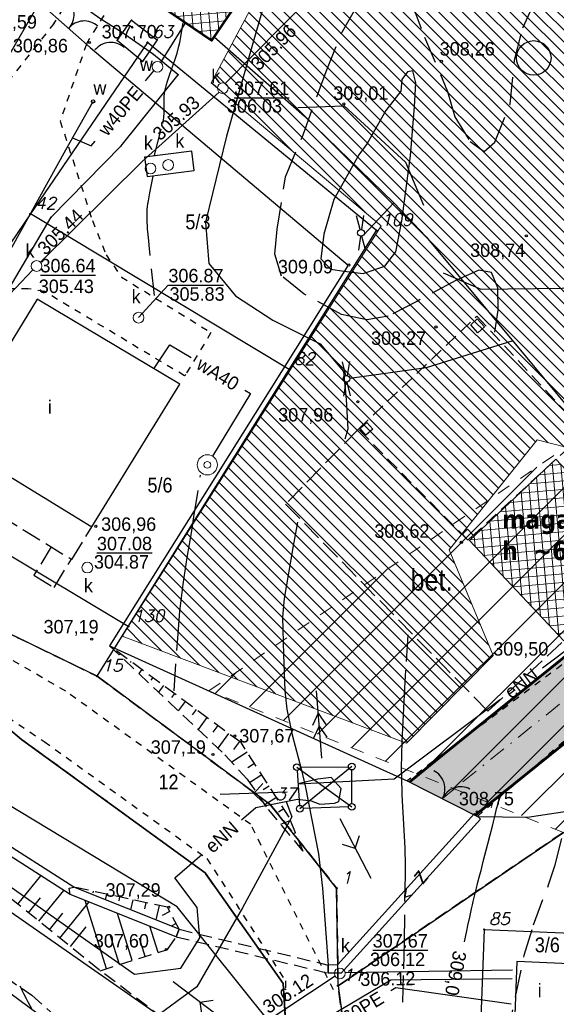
# Model space of a CAD drawing. Extents: x 4615668 to 9249187, y 5334101 to 10688993.
# Tile 5 of 120: x 4667439 to 4667479, y 5336742 to 5336816. Entities that reach past the tile are written whole.
import ezdxf
from ezdxf.enums import TextEntityAlignment as Align

# ---------------------------------------------------------------- set-up
doc = ezdxf.new("R2010")
doc.units = 0
doc.header["$MEASUREMENT"] = 0
for name, pattern in [('BUIB05', [1, 0.5, -0.5]), ('CHODNIK', [2, 1.5, -0.5]), ('DASHDOT', [25.4, 12.7, -6.35, 0, -6.35]), ('DROGA', [1, 0.5, -0.5]), ('GEN7', [13.75, 9.75, -1.5, 1, -1.5]), ('JEZDNIA', [1.5, 1, -0.5]), ('KONTUR', [1.5, 1, -0.5]), ('PRZEPUST', [1.5, 1, -0.5]), ('SKARPA1', [1.5, 1, -0.5]), ('WARSTWICA', [3, 2, -1]), ('WIATA', [1.5, 1, -0.5])]:
    doc.linetypes.add(name, pattern=pattern)
for name, color, linetype in [('1', 7, 'Continuous'), ('11', 7, 'Continuous'), ('12', 7, 'Continuous'), ('13', 7, 'Continuous'), ('14', 7, 'Continuous'), ('16', 7, 'Continuous'), ('17', 7, 'Continuous'), ('18', 7, 'Continuous'), ('19', 7, 'Continuous'), ('2', 7, 'Continuous'), ('21', 7, 'Continuous'), ('22', 7, 'Continuous'), ('24', 7, 'Continuous'), ('25', 7, 'Continuous'), ('26', 7, 'Continuous'), ('27', 7, 'Continuous'), ('28', 7, 'Continuous'), ('31', 7, 'Continuous'), ('38', 7, 'Continuous'), ('45', 7, 'Continuous'), ('5', 7, 'Continuous'), ('50', 7, 'Continuous'), ('51', 7, 'Continuous'), ('52', 7, 'Continuous'), ('56', 7, 'Continuous'), ('57', 7, 'Continuous'), ('60', 7, 'Continuous'), ('7', 4, 'GEN7'), ('tpsa_stolarka', 4, 'Continuous'), ('UKKPA_506', 7, 'Continuous'), ('UWWPA_907', 7, 'Continuous')]:
    doc.layers.add(name, color=color, linetype=linetype)
for name, color, linetype, lineweight in [('budynek', 7, 'Continuous', 53), ('hatch', 253, 'Continuous', 0), ('sciany - mur', 1, 'Continuous', 30)]:
    doc.layers.add(name, color=color, linetype=linetype, lineweight=lineweight)
doc.styles.add('ITALICT', font='ITALICT', dxfattribs={"height": 0.2})
doc.styles.add('tomek14', font='ISOCP.shx', dxfattribs={"height": 14})
doc.styles.add('txt', font='TXT', dxfattribs={"height": 0.2})

# ---------------------------------------------------------------- blocks, each defined once
blk = doc.blocks.new('203')
at = {"layer": '57', "color": 3, "linetype": 'Continuous'}
blk.add_circle((0, 0), 0.045, dxfattribs=at)
blk = doc.blocks.new('SEN')
at = {"layer": '22', "color": 1, "linetype": 'Continuous'}
for p, q in [((0.75, 0), (5.75, 0)), ((3.25, 0), (2.543, 0.707)), ((3.25, 0), (2.543, -0.707))]:
    blk.add_line(p, q, dxfattribs=at)
blk = doc.blocks.new('MSZ')
at = {"layer": '22', "color": 7, "linetype": 'Continuous'}
blk.add_circle((0, 0), 0.25, dxfattribs=at)
blk = doc.blocks.new('SEW')
at = {"layer": '22', "color": 1, "linetype": 'Continuous'}
for p, q in [((0.5, 0), (5.5, 0)), ((2.88, 0), (2.014, 0.5)), ((2.88, 0), (2.014, -0.5)), ((3.833, 0), (2.967, 0.5)), ((3.833, 0), (2.967, -0.5))]:
    blk.add_line(p, q, dxfattribs=at)
blk = doc.blocks.new('SL')
at = {"layer": '22', "color": 1, "linetype": 'Continuous'}
for p, q in [((-1.272, 0.256), (-0.245, 0.05)), ((1.281, 0.256), (0.245, 0.048)), ((-0.246, -0.05), (-1.272, -0.255)), ((0.245, -0.048), (1.281, -0.256))]:
    blk.add_line(p, q, dxfattribs=at)
blk.add_circle((0, 0), 0.25, dxfattribs=at)
blk = doc.blocks.new('SB')
at = {"layer": 'UWWPA_907', "color": 7, "linetype": 'Continuous', "lineweight": 13}
for radius in [0.75, 0.25]:
    blk.add_circle((0, 0), radius, dxfattribs=at)
blk = doc.blocks.new('BR')
at = {"layer": '38', "color": 97, "linetype": 'Continuous'}
for centre, start, end in [((-1.499, 0.053), 357.959, 90.56156), ((1.495, 0.058), 89.62231, 182.22487)]:
    blk.add_arc(centre, 1.5, start, end, dxfattribs=at)
blk = doc.blocks.new('ZSYT')
at = {"layer": '60', "color": 7, "linetype": 'Continuous', "style": 'txt', "width": 0.88}
blk.add_text('z', height=1.25, rotation=359.99999, dxfattribs=at).set_placement((-0.017, 0.188), align=Align.MIDDLE)
blk = doc.blocks.new('KL')
at = {"layer": 'UKKPA_506', "color": 7, "linetype": 'Continuous', "lineweight": 13}
blk.add_circle((0, 0), 0.4, dxfattribs=at)
blk = doc.blocks.new('A')
at = {"layer": '26', "color": 165, "linetype": 'Continuous'}
blk.add_circle((0, 0), 0.125, dxfattribs=at)
blk = doc.blocks.new('WYS')
at = {"layer": '52', "color": 67, "linetype": 'Continuous'}
blk.add_circle((0, 0), 0.08, dxfattribs=at)
blk = doc.blocks.new('*M2254')
at = {"layer": '25', "color": 165, "linetype": 'Continuous'}
blk.add_lwpolyline([(-147.605, -163.109), (-146.535, -161.589), (-144.625, -163.049), (-145.705, -164.669), (-147.605, -163.109)], dxfattribs=at)
blk.add_lwpolyline([(-147.605, -163.109), (-146.535, -161.589), (-144.625, -163.049), (-145.705, -164.669), (-147.605, -163.109)], dxfattribs=at)
for p in [(-146.535, -161.589), (-147.605, -163.109), (-144.625, -163.049), (-145.705, -164.669)]:
    blk.add_point(p, dxfattribs=at)
blk = doc.blocks.new('WLM')
at = {"layer": '24', "color": 40, "linetype": 'Continuous'}
blk.add_lwpolyline([(0.5, -0.5), (-0.5, -0.5), (-0.5, 0.5), (0.5, 0.5)], close=True, dxfattribs=at)

msp = doc.modelspace()

# ---------------------------------------------------------------- hatches: boundary and pattern name
at = {"layer": 'hatch', "lineweight": 0}
h = msp.add_hatch(dxfattribs=at)
h.set_pattern_fill('ANSI31', color=160, scale=20)
h.set_pattern_definition([(45, (0, 0), (-1.767766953, 1.767766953), [])])
h.paths.add_polyline_path([(4667474.732, 5336856.646), (4667499.212, 5336897.332), (4667613.908, 5336808.5), (4667647.336, 5336782.081), (4667630.656, 5336776.416), (4667605.665, 5336771.261), (4667592.294, 5336770.058), (4667562.355, 5336763.404), (4667552.216, 5336758.206), (4667530.784, 5336759.661), (4667490.062, 5336757.531), (4667479.482, 5336755.228), (4667453.16, 5336765.741), (4667492.626, 5336792.677), (4667492.398, 5336848.025)])
at = {"layer": 'hatch', "lineweight": 0, "ltscale": 40}
h = msp.add_hatch(dxfattribs=at)
h.set_pattern_fill('CONCRE', color=40)
h.set_pattern_definition([(0, (0, 0), (1, 1), [0.125, -0.875]), (90, (0, 0), (-1, 1), [0.125, -0.875]), (135, (0.125, 0), (-0.99999999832, 6e-17), [0.1767767, -1.2374369]), (0, (0.125, 0.5625), (1, 1), [0.125, -0.875]), (45, (0.1875, 0.5), (0, 0.99999999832), [0.0883883, -1.3258252]), (135, (0.1875, 0.5), (-0.99999999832, 6e-17), [0.0883883, -1.3258252]), (0, (0.5, 0.8125), (1, 1), [0.1767767, -0.8232233]), (45, (0.5, 0.8125), (0, 0.99999999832), [0.125, -1.2892136]), (135, (0.6768, 0.8125), (-0.99999999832, 6e-17), [0.125, -1.2892136]), (90, (0.6875, 0.25), (-1, 1), [0.125, -0.875]), (45, (0.6875, 0.25), (0, 0.99999999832), [0.0883883, -1.3258252]), (135, (0.75, 0.3125), (-0.99999999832, 6e-17), [0.0883883, -1.3258252]), (0, (0.125, 0.25), (1, 1), [0.0625, -0.8375]), (0, (0.875, 0.5), (1, 1), [0.0625, -0.8375]), (90, (0.5625, 0.625), (-1, 1), [0.0625, -0.8375]), (135, (0.6875, 0.0625), (-0.99999999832, 6e-17), [0.0883883, -1.3258252]), (135, (0.25, 0.75), (-0.99999999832, 6e-17), [0.0883883, -1.3258252]), (45, (0.46875, 0.3281), (0, 0.99999999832), [0.0883883, -1.3258252]), (90, (0.3438, 0.125), (-1, 1), [0.015625, -0.984375]), (90, (0.3906, 0.5469), (-1, 1), [0.015625, -0.984375]), (90, (0.8594, 0.7188), (-1, 1), [0.015625, -0.984375]), (90, (0.875, 0.1875), (-1, 1), [0.015625, -0.984375])])
h.paths.add_polyline_path([(4667472.961, 5336756.489), (4667468.058, 5336758.973), (4667487.243, 5336774.477), (4667507.924, 5336780.952), (4667514.555, 5336787.159), (4667525.884, 5336802.746), (4667525.606, 5336807.84), (4667523.221, 5336815.704), (4667522.509, 5336818.048), (4667521.226, 5336821.635), (4667520.864, 5336822.406), (4667520.067, 5336824.088), (4667519.679, 5336824.706), (4667515.771, 5336830.92), (4667509.771, 5336835.34), (4667494.15, 5336846.576), (4667489.905, 5336849.409), (4667484.007, 5336852.786), (4667486.27, 5336857.256), (4667492.961, 5336853.385), (4667501.292, 5336847.756), (4667518.717, 5336834.965), (4667519.688, 5336834.083), (4667524.486, 5336826.454), (4667525.848, 5336823.557), (4667528.047, 5336817.018), (4667529.495, 5336812.247), (4667530.585, 5336808.651), (4667530.773, 5336800.967), (4667520.307, 5336786.568), (4667509.938, 5336776.339), (4667489.772, 5336770.079)])
at = {"layer": 'hatch', "lineweight": 0, "ltscale": 20}
h = msp.add_hatch(dxfattribs=at)
h.set_pattern_fill('ANSI31', color=3, scale=5, angle=90)
h.set_pattern_definition([(135, (0, 0), (-0.44194173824, -0.44194173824), [])])
h.paths.add_polyline_path([(4667467.837, 5336761.845), (4667446.717, 5336769.805), (4667465.95, 5336800.297), (4667453.331, 5336810.903), (4667456.996, 5336817.795), (4667461.413, 5336829.102), (4667470.895, 5336824.303), (4667477.712, 5336835.194), (4667462.385, 5336842.995), (4667465.057, 5336851.959), (4667473.624, 5336855.263), (4667477.401, 5336854.407), (4667477.94, 5336845.571), (4667487.032, 5336840.461), (4667491.362, 5336848.44), (4667514.938, 5336829.96), (4667522.66, 5336810.151), (4667493.116, 5336780.396), (4667477.533, 5336784.386), (4667471.001, 5336776.207), (4667474.27, 5336768.361)])
at = {"layer": 'hatch', "lineweight": 0, "ltscale": 40}
h = msp.add_hatch(dxfattribs=at)
h.set_pattern_fill('ANSI37', color=0, scale=5, angle=50)
h.set_pattern_definition([(95, (0, 0), (-0.62262168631, -0.05447233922), []), (185, (0, 0), (0.05447233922, -0.62262168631), [])])
h.paths.add_polyline_path([(4667449.223, 5336816.871), (4667453.376, 5336814.055), (4667456.131, 5336818.117), (4667451.977, 5336820.933)])
h = msp.add_hatch(dxfattribs=at)
h.set_pattern_fill('ANSI37', color=0, scale=5, angle=50)
h.set_pattern_definition([(95, (0, 0), (-0.62262168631, -0.05447233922), []), (185, (0, 0), (0.05447233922, -0.62262168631), [])])
h.paths.add_polyline_path([(4667478.912, 5336782.941), (4667485.924, 5336775.487), (4667479.512, 5336769.455), (4667472.5, 5336776.909)])

# ---------------------------------------------------------------- linework, layer by layer
at = {"color": 94, "linetype": 'BUIB05', "lineweight": 0, "ltscale": 2}
msp.add_lwpolyline([(4667474.732, 5336856.646), (4667499.212, 5336897.332), (4667613.908, 5336808.5), (4667647.336, 5336782.081), (4667630.656, 5336776.416), (4667605.665, 5336771.261), (4667592.294, 5336770.058), (4667562.355, 5336763.404), (4667552.216, 5336758.206), (4667530.784, 5336759.661), (4667490.062, 5336757.531), (4667479.482, 5336755.228), (4667453.16, 5336765.741), (4667492.626, 5336792.677), (4667492.398, 5336848.025)], close=True, dxfattribs=at)
at = {"lineweight": 0, "ltscale": 40}
msp.add_lwpolyline([(4667467.837, 5336761.845), (4667446.717, 5336769.805), (4667465.95, 5336800.297), (4667453.331, 5336810.903), (4667456.996, 5336817.795), (4667461.413, 5336829.102), (4667470.895, 5336824.303), (4667477.712, 5336835.194), (4667462.385, 5336842.995), (4667465.057, 5336851.959), (4667473.624, 5336855.263), (4667477.401, 5336854.407), (4667477.94, 5336845.571), (4667487.032, 5336840.461), (4667491.362, 5336848.44), (4667514.938, 5336829.96), (4667522.66, 5336810.151), (4667493.116, 5336780.396), (4667477.533, 5336784.386), (4667471.001, 5336776.207), (4667474.27, 5336768.361)], close=True, dxfattribs=at)
at = {"layer": '1', "color": 2, "linetype": 'Continuous'}
msp.add_lwpolyline([(4667461.194, 5336930.303), (4667459.054, 5336917.249), (4667457.733, 5336900.624), (4667444.819, 5336840.627), (4667436.817, 5336822.291), (4667422.703, 5336795.063), (4667411.289, 5336783.94), (4667406.588, 5336784.43), (4667404.087, 5336778.239), (4667420.325, 5336773.832), (4667430.688, 5336769.324), (4667439.242, 5336762.136), (4667452.877, 5336752.218), (4667458.671, 5336744.009), (4667459.113, 5336736.998)], dxfattribs=at)
at = {"layer": '11', "color": 2, "linetype": 'Continuous'}
for points in [[(4667478.912, 5336782.941), (4667485.924, 5336775.487), (4667479.512, 5336769.455), (4667472.5, 5336776.909)], [(4667476.028, 5336745.627), (4667475.867, 5336741.684), (4667479.767, 5336741.525), (4667479.928, 5336745.468)]]:
    msp.add_lwpolyline(points, close=True, dxfattribs=at)
at = {"layer": '11', "color": 132, "linetype": 'Continuous'}
msp.add_circle((4667477.28, 5336812.761), 1.282, dxfattribs=at)
at = {"layer": '13', "color": 7, "linetype": 'Continuous'}
msp.add_lwpolyline([(4667440.411, 5336794.837), (4667433.994, 5336784.343), (4667444.468, 5336777.938), (4667450.985, 5336788.517)], close=True, dxfattribs=at)
at = {"layer": '13', "color": 132, "linetype": 'WIATA'}
msp.add_lwpolyline([(4667472.394, 5336776.934), (4667464.258, 5336785.182), (4667473.055, 5336793.574), (4667481.108, 5336784.895), (4667478.912, 5336782.941)], close=True, dxfattribs=at)
at = {"layer": '13', "color": 132, "linetype": 'Continuous'}
for points in [[(4667473.084, 5336793.368), (4667473.621, 5336792.775), (4667473.139, 5336792.337), (4667472.601, 5336792.93)], [(4667464.895, 5336785.678), (4667465.33, 5336785.179), (4667464.814, 5336784.729), (4667464.379, 5336785.227)], [(4667471.977, 5336777.382), (4667472.394, 5336776.934), (4667472.788, 5336777.3), (4667472.371, 5336777.748)]]:
    msp.add_lwpolyline(points, close=True, dxfattribs=at)
at = {"layer": '16', "color": 7, "linetype": 'JEZDNIA'}
for points in [[(4667463.603, 5336727.452), (4667457.536, 5336734.882), (4667455.748, 5336736.868), (4667445.02, 5336745.002), (4667436.865, 5336751.585), (4667425.128, 5336759.894), (4667410.776, 5336769.739), (4667399.612, 5336777.601), (4667386.789, 5336786.425), (4667379.126, 5336792.125), (4667372.293, 5336796.673)], [(4667370.716, 5336792.178), (4667379.017, 5336786.029), (4667386.936, 5336780.649), (4667403.258, 5336768.951), (4667424.561, 5336753.984), (4667439.991, 5336743.122), (4667451.917, 5336732.64), (4667459.899, 5336725.274)]]:
    msp.add_lwpolyline(points, dxfattribs=at)
at = {"layer": '16', "color": 7, "linetype": 'CHODNIK'}
for points in [[(4667464.258, 5336785.182), (4667458.849, 5336779.606), (4667473.88, 5336764.222), (4667479.512, 5336769.455)], [(4667433.994, 5336784.343), (4667432.504, 5336781.906), (4667442.978, 5336775.501), (4667444.468, 5336777.938)], [(4667441.442, 5336776.441), (4667440.155, 5336774.336), (4667441.652, 5336773.42), (4667442.939, 5336775.525)]]:
    msp.add_lwpolyline(points, dxfattribs=at)
at = {"layer": '17', "color": 97, "linetype": 'DROGA'}
msp.add_line((4667473.103, 5336756.417), (4667488.525, 5336769.871), dxfattribs=at)
for points in [[(4667481.153, 5336900.186), (4667480.88, 5336888.991), (4667478.966, 5336882.826), (4667476.586, 5336876.905), (4667475.213, 5336873.6), (4667470.641, 5336865.03), (4667466.941, 5336857.842), (4667464.972, 5336854.72), (4667461.402, 5336849.488), (4667456.062, 5336840.707), (4667452.537, 5336834.74), (4667447.559, 5336825.903), (4667443.897, 5336818.972), (4667441.435, 5336815.021)], [(4667444.052, 5336813.794), (4667451.532, 5336825.809), (4667456.245, 5336834.054), (4667459.906, 5336840.159), (4667468.277, 5336852.906), (4667469.374, 5336853.595), (4667472.578, 5336855.569), (4667476.907, 5336856.158), (4667484.917, 5336853.083), (4667490.803, 5336849.697), (4667498.722, 5336844.511), (4667507.185, 5336838.316), (4667516.083, 5336831.904), (4667520.615, 5336824.284), (4667523.251, 5336818.184), (4667525.356, 5336810.84), (4667526.332, 5336807.663), (4667526.549, 5336801.494), (4667519.433, 5336786.317), (4667509.376, 5336781.364), (4667487.358, 5336773.665), (4667467.89, 5336759.058)], [(4667403.816, 5336778.631), (4667413.816, 5336779.547), (4667432.684, 5336803.96), (4667441.938, 5336815.657)], [(4667444.052, 5336813.794), (4667442.114, 5336808.062), (4667444.499, 5336800.679), (4667445.514, 5336798.134), (4667446.659, 5336796.48), (4667453.309, 5336792.356), (4667451.431, 5336789.25), (4667451.339, 5336789.148), (4667440.934, 5336795.41), (4667439.724, 5336795.612), (4667438.202, 5336795.612), (4667436.955, 5336795.399), (4667435.721, 5336794.873), (4667434.305, 5336794.084), (4667433.019, 5336792.9), (4667430.212, 5336789.716), (4667419.944, 5336778.373), (4667416.651, 5336774.721), (4667410.576, 5336773.993)], [(4667462.401, 5336743.531), (4667456.253, 5336755.83), (4667442.517, 5336765.719), (4667427.44, 5336774.435), (4667420.125, 5336778.573)], [(4667412.527, 5336772.833), (4667419.687, 5336773.889), (4667430.722, 5336768.816), (4667440.93, 5336761.97), (4667453.009, 5336753.286), (4667458.841, 5336744.188), (4667458.737, 5336736.928), (4667460.122, 5336731.715)]]:
    msp.add_lwpolyline(points, dxfattribs=at)
at = {"layer": '19', "color": 7, "linetype": 'Continuous'}
for p, q in [((4667450.727, 5336747.469), (4667450.949, 5336748.027)), ((4667462.02, 5336744.775), (4667462.018, 5336745.375))]:
    msp.add_line(p, q, dxfattribs=at)
at = {"layer": '19', "color": 172, "linetype": 'PRZEPUST'}
for p, q in [((4667450.949, 5336748.027), (4667462.018, 5336745.375)), ((4667450.727, 5336747.469), (4667462.02, 5336744.775))]:
    msp.add_line(p, q, dxfattribs=at)
at = {"layer": '2', "color": 5, "linetype": 'Continuous'}
for p, q in [((4667448.596, 5336813.914), (4667439.898, 5336801.171)), ((4667465.6, 5336799.947), (4667448.596, 5336813.914)), ((4667439.898, 5336801.171), (4667432.619, 5336790.492)), ((4667459.122, 5336789.615), (4667439.898, 5336801.171)), ((4667459.122, 5336789.615), (4667465.6, 5336799.947)), ((4667447.166, 5336770.521), (4667459.122, 5336789.615)), ((4667447.166, 5336770.521), (4667432.331, 5336779.412)), ((4667444.847, 5336766.83), (4667432.174, 5336772.99)), ((4667444.847, 5336766.83), (4667447.166, 5336770.521)), ((4667439.242, 5336762.136), (4667430.688, 5336769.324)), ((4667457.735, 5336757.281), (4667444.847, 5336766.83)), ((4667452.877, 5336752.218), (4667439.242, 5336762.136)), ((4667462.637, 5336751.08), (4667457.735, 5336757.281)), ((4667462.744, 5336743.833), (4667479.482, 5336755.228)), ((4667458.671, 5336744.009), (4667452.877, 5336752.218)), ((4667462.744, 5336743.833), (4667462.637, 5336751.08)), ((4667473.601, 5336748.009), (4667473.296, 5336740.289)), ((4667473.601, 5336748.009), (4667481.928, 5336747.671)), ((4667459.113, 5336736.998), (4667458.671, 5336744.009)), ((4667462.744, 5336743.833), (4667464.587, 5336730.563))]:
    msp.add_line(p, q, dxfattribs=at)
at = {"layer": '21', "color": 1, "linetype": 'Continuous'}
for points in [[(4667453.557, 5336814.321), (4667460.26, 5336808.434), (4667466.885, 5336802.005), (4667464.642, 5336799.602)], [(4667466.885, 5336802.005), (4667469.295, 5336799.469), (4667481.545, 5336784.741), (4667482.534, 5336783.709)], [(4667475.715, 5336791.751), (4667469.296, 5336789.726), (4667463.622, 5336788.944)], [(4667477.931, 5336767.462), (4667488.332, 5336775.271), (4667508.64, 5336781.296), (4667511.575, 5336774.673)], [(4667459.777, 5336758.835), (4667466.917, 5336759.193), (4667474.812, 5336765.12)], [(4667424.23, 5336761.33), (4667427.542, 5336759.086), (4667435.909, 5336752.933), (4667447.639, 5336744.703), (4667451.072, 5336745.149), (4667452.489, 5336747.382), (4667452.287, 5336749.656), (4667450.627, 5336751.848), (4667452.641, 5336753.596)], [(4667455.587, 5336756.152), (4667456.651, 5336757.075), (4667459.727, 5336757.684), (4667460.739, 5336757.562), (4667461.387, 5336757.318), (4667462.48, 5336757.399), (4667462.803, 5336757.521), (4667462.965, 5336758.496), (4667462.228, 5336759.304), (4667461.256, 5336759.182), (4667459.777, 5336758.835)], [(4667458.883, 5336757.517), (4667459.321, 5336756.372), (4667455.646, 5336749.623), (4667452.255, 5336743.761), (4667448.817, 5336741.235)]]:
    msp.add_lwpolyline(points, dxfattribs=at)
at = {"layer": '22', "color": 7, "linetype": 'DASHDOT'}
for p, q in [((4667459.691, 5336760.076), (4667463.764, 5336757.128)), ((4667459.709, 5336759.826), (4667459.887, 5336757.235)), ((4667463.764, 5336760.112), (4667459.904, 5336756.986)), ((4667459.941, 5336760.078), (4667463.515, 5336760.109)), ((4667463.764, 5336757.378), (4667463.764, 5336759.862)), ((4667463.515, 5336757.118), (4667460.154, 5336756.995))]:
    msp.add_line(p, q, dxfattribs=at)
at = {"layer": '22', "color": 7, "linetype": 'Continuous'}
for p in [(4667459.894, 5336759.929), (4667463.57, 5336759.954), (4667460.099, 5336757.143), (4667463.562, 5336757.274)]:
    msp.add_point(p, dxfattribs=at)
at = {"layer": '25', "color": 165, "linetype": 'Continuous'}
for p, q in [((4667449.594, 5336812.412), (4667451.39, 5336815.327)), ((4667448.45, 5336811.066), (4667449.07, 5336811.807))]:
    msp.add_line(p, q, dxfattribs=at)
for points in [[(4667425.715, 5336774.28), (4667430.184, 5336781.843), (4667441.434, 5336800.933), (4667446.634, 5336806.233), (4667450.874, 5336811.503), (4667449.044, 5336813.013), (4667446.654, 5336814.683), (4667445.044, 5336815.683), (4667442.764, 5336817.333), (4667445.084, 5336821.673)], [(4667425.944, 5336774.668), (4667430.184, 5336781.843), (4667441.434, 5336800.933), (4667446.634, 5336806.233), (4667450.874, 5336811.503), (4667449.044, 5336813.013), (4667446.654, 5336814.683), (4667445.044, 5336815.683), (4667442.764, 5336817.333), (4667445.084, 5336821.673)], [(4667422.607, 5336773.389), (4667427.006, 5336780.249), (4667433.558, 5336789.833), (4667437.903, 5336797.561), (4667442.528, 5336805.927), (4667444.555, 5336809.526)], [(4667443.03, 5336806.818), (4667444.4, 5336806.224), (4667444.696, 5336806.578)], [(4667449.069, 5336789.662), (4667450.242, 5336791.458), (4667451.838, 5336790.493)], [(4667455.817, 5336788.087), (4667456.233, 5336787.835), (4667453.431, 5336783.171)], [(4667475.683, 5336744.341), (4667466.671, 5336744.239), (4667450.221, 5336734.497), (4667438.377, 5336743.286), (4667435.567, 5336745.39)], [(4667475.603, 5336742.458), (4667467.04, 5336743.678), (4667466.662, 5336743.449)]]:
    msp.add_lwpolyline(points, dxfattribs=at)
for p in [(4667446.654, 5336814.683), (4667449.044, 5336813.013), (4667450.874, 5336811.503), (4667446.634, 5336806.233), (4667441.434, 5336800.933)]:
    msp.add_point(p, dxfattribs=at)
at = {"layer": '27', "color": 17, "linetype": 'Continuous'}
for p, q in [((4667454.359, 5336810.869), (4667464.552, 5336821.236)), ((4667422.43, 5336778.481), (4667440.082, 5336797.01)), ((4667463.268, 5336744.811), (4667475.71, 5336745.005)), ((4667454.061, 5336738.97), (4667462.521, 5336744.56))]:
    msp.add_line(p, q, dxfattribs=at)
for points in [[(4667440.642, 5336797.581), (4667448.208, 5336805.07), (4667453.917, 5336810.211)], [(4667431.277, 5336754.459), (4667437.657, 5336749.87), (4667453.348, 5336738.932)]]:
    msp.add_lwpolyline(points, dxfattribs=at)
at = {"layer": '28', "color": 17, "linetype": 'Continuous'}
msp.add_lwpolyline([(4667448.558, 5336803.958), (4667452.066, 5336804.405), (4667451.884, 5336805.831), (4667448.377, 5336805.384)], close=True, dxfattribs=at)
at = {"layer": '31', "color": 2, "linetype": 'Continuous'}
for points in [[(4667433.789, 5336805.137), (4667441.307, 5336818.199), (4667446.015, 5336829.635), (4667450.596, 5336841.183), (4667451.861, 5336844.326)], [(4667482.324, 5336715.4), (4667469.699, 5336726.832), (4667465.103, 5336732.231), (4667457.804, 5336740.963), (4667450.809, 5336749.702), (4667432.795, 5336760.572), (4667431.352, 5336761.437)]]:
    msp.add_lwpolyline(points, dxfattribs=at)
at = {"layer": '38', "color": 97, "linetype": 'Continuous'}
for p, q in [((4667441.134, 5336816.365), (4667444.346, 5336813.535)), ((4667467.89, 5336759.058), (4667473.103, 5336756.417))]:
    msp.add_line(p, q, dxfattribs=at)
for points in [[(4667473.103, 5336756.417), (4667476.82, 5336756.36), (4667514.77, 5336762.113), (4667525.805, 5336763.752), (4667547.216, 5336764.037), (4667567.174, 5336767.682), (4667575.522, 5336773.093), (4667588.724, 5336775.761), (4667597.016, 5336771.431), (4667614.313, 5336771.092), (4667633.542, 5336775.19), (4667635.75, 5336776.235), (4667648.636, 5336788.026), (4667670.428, 5336791.028), (4667697.805, 5336794.309), (4667719.772, 5336798.208), (4667748.631, 5336805.054), (4667765.548, 5336806.802), (4667778.095, 5336803.684), (4667805.742, 5336803.567), (4667838.231, 5336807.986), (4667881.138, 5336813.368), (4667880.742, 5336821.247)], [(4667444.346, 5336813.535), (4667463.486, 5336797.357), (4667445.772, 5336769.093), (4667467.935, 5336759.037)], [(4667459.764, 5336809.083), (4667463.192, 5336809.211), (4667467.763, 5336805.009), (4667469.096, 5336801.825)], [(4667470.556, 5336796.795), (4667473.349, 5336795.586), (4667479.379, 5336795.649), (4667485.283, 5336796.859)]]:
    msp.add_lwpolyline(points, dxfattribs=at)
for centre, start, end in [((4667441.651, 5336815.981), 316.57655, 49.17911), ((4667443.901, 5336814.005), 48.23986, 140.84242), ((4667445.856, 5336812.408), 48.23986, 140.84242)]:
    msp.add_arc(centre, 1.5, start, end, dxfattribs=at)
at = {"layer": '45', "color": 219, "linetype": 'Continuous'}
for p, q in [((4667472.881, 5336756.618), (4667473.325, 5336756.216)), ((4667450.949, 5336748.027), (4667450.727, 5336747.469)), ((4667462.018, 5336745.375), (4667462.02, 5336744.775))]:
    msp.add_line(p, q, dxfattribs=at)
for points in [[(4667450.727, 5336747.469), (4667442.839, 5336750.623), (4667430.542, 5336758.48), (4667410.05, 5336772.468), (4667399.671, 5336779.316)], [(4667450.949, 5336748.027), (4667443.115, 5336751.159), (4667430.872, 5336758.98), (4667410.384, 5336772.966), (4667400.562, 5336779.446)], [(4667472.881, 5336756.618), (4667462.708, 5336745.378), (4667462.018, 5336745.375)], [(4667473.325, 5336756.216), (4667462.976, 5336744.778), (4667462.02, 5336744.775)], [(4667442.839, 5336750.623), (4667442.772, 5336751.072), (4667443.115, 5336751.159)], [(4667467.811, 5336751.016), (4667467.698, 5336750.424), (4667468.232, 5336750.587)]]:
    msp.add_lwpolyline(points, dxfattribs=at)
at = {"layer": '50', "color": 216, "linetype": 'Continuous'}
for points in [[(4667471.691, 5336829.731), (4667470.513, 5336826.736), (4667468.998, 5336824.584), (4667467.694, 5336824.036), (4667465.423, 5336824.584), (4667463.95, 5336825.85), (4667462.436, 5336826.441), (4667461.258, 5336826.525), (4667460.122, 5336825.301), (4667458.734, 5336821.969), (4667456.343, 5336813.592), (4667454.455, 5336806.939), (4667452.899, 5336800.569), (4667453.151, 5336797.489), (4667455.128, 5336795.084), (4667457.905, 5336793.27), (4667461.419, 5336791.52), (4667463.144, 5336789.453), (4667463.354, 5336787.386), (4667463.48, 5336785.192), (4667463.246, 5336784.428)], [(4667464.287, 5336805.561), (4667462.44, 5336802.249), (4667461.684, 5336799.668), (4667461.461, 5336797.843), (4667462.188, 5336797.058), (4667463.195, 5336796.917), (4667464.622, 5336796.749), (4667466.217, 5336797.282), (4667467.029, 5336798.349), (4667467.476, 5336800.65), (4667468.12, 5336805.477), (4667468.427, 5336809.143), (4667468.51, 5336810.911), (4667468.287, 5336811.809), (4667467.895, 5336811.725), (4667467.475, 5336811.163), (4667467.419, 5336810.293), (4667466.3, 5336808.862), (4667464.901, 5336806.392), (4667464.285, 5336805.557)], [(4667459.733, 5336778.28), (4667459.406, 5336776.524), (4667458.733, 5336772.6), (4667458.627, 5336771.216), (4667458.694, 5336768.438), (4667458.797, 5336765.735), (4667458.946, 5336764.388), (4667459.345, 5336762.474), (4667460.007, 5336759.96), (4667460.293, 5336758.693), (4667461.284, 5336753.634), (4667461.597, 5336751.082), (4667462.018, 5336745.375)], [(4667472.129, 5336747.09), (4667472.304, 5336747.909), (4667472.392, 5336748.318), (4667472.527, 5336748.931), (4667472.664, 5336749.544), (4667472.733, 5336749.851), (4667472.79, 5336750.099), (4667472.908, 5336750.594), (4667473.028, 5336751.089), (4667473.11, 5336751.418), (4667473.278, 5336752.077), (4667473.363, 5336752.405), (4667473.534, 5336753.062), (4667473.878, 5336754.376), (4667474.048, 5336755.034), (4667474.214, 5336755.692), (4667474.296, 5336756.022), (4667474.415, 5336756.517), (4667474.524, 5336756.978), (4667474.577, 5336757.209), (4667474.654, 5336757.556)], [(4667439.108, 5336743.833), (4667439.2, 5336743.643), (4667439.261, 5336743.517), (4667439.387, 5336743.266), (4667439.579, 5336742.891), (4667439.71, 5336742.641), (4667439.972, 5336742.144)]]:
    msp.add_lwpolyline(points, dxfattribs=at)
at = {"layer": '50', "color": 245, "linetype": 'WARSTWICA'}
for points in [[(4667468.225, 5336816.807), (4667469.168, 5336814.293), (4667470.878, 5336810.272), (4667471.407, 5336808.388), (4667472.557, 5336806.555), (4667473.589, 5336805.815), (4667474.385, 5336806.496), (4667475.535, 5336809.334), (4667475.859, 5336812.587), (4667476.476, 5336815.006), (4667478.599, 5336819.678)], [(4667474.378, 5336792.389), (4667474.644, 5336794.015), (4667474.614, 5336795.671), (4667474.142, 5336796.824), (4667473.199, 5336797.002), (4667471.489, 5336796.233), (4667468.599, 5336794.666), (4667466.477, 5336793.572), (4667464.885, 5336793.306), (4667462.998, 5336793.69), (4667460.237, 5336795.222), (4667458.556, 5336796.553), (4667458.055, 5336798.179), (4667458.232, 5336800.042), (4667458.851, 5336803.935), (4667460.149, 5336807.04), (4667461.859, 5336811.761), (4667462.979, 5336814.541), (4667464.185, 5336816.689)], [(4667449.102, 5336805.527), (4667449.721, 5336807.893), (4667449.777, 5336808.163), (4667449.8, 5336808.345), (4667449.822, 5336808.714), (4667449.824, 5336809.085), (4667449.823, 5336809.582), (4667449.83, 5336809.829), (4667449.866, 5336810.196), (4667449.898, 5336810.377), (4667449.996, 5336810.775), (4667450.073, 5336811.038), (4667450.246, 5336811.559), (4667450.619, 5336812.594), (4667450.791, 5336813.116), (4667450.933, 5336813.645), (4667450.988, 5336813.913), (4667451.253, 5336815.362)], [(4667449.102, 5336795.105), (4667448.719, 5336798.861), (4667448.686, 5336799.183), (4667448.641, 5336799.615), (4667448.62, 5336799.832), (4667448.601, 5336800.048), (4667448.593, 5336800.157), (4667448.582, 5336800.319), (4667448.57, 5336800.536), (4667448.566, 5336800.644), (4667448.561, 5336800.807), (4667448.56, 5336800.969), (4667448.56, 5336801.05), (4667448.563, 5336801.194), (4667448.565, 5336801.265), (4667448.57, 5336801.373), (4667448.581, 5336801.534), (4667448.596, 5336801.695), (4667448.605, 5336801.775), (4667448.619, 5336801.881), (4667448.626, 5336801.935), (4667448.639, 5336802.014), (4667448.66, 5336802.134), (4667448.777, 5336802.745), (4667449.013, 5336803.968)], [(4667450.572, 5336765.745), (4667450.84, 5336769.646), (4667450.943, 5336770.985), (4667451.004, 5336771.653), (4667451.111, 5336772.655), (4667451.237, 5336773.654), (4667451.309, 5336774.153), (4667451.55, 5336775.656), (4667451.887, 5336777.658), (4667452.047, 5336778.66), (4667452.524, 5336781.762)], [(4667467.936, 5336769.915), (4667467.764, 5336767.269), (4667467.686, 5336765.946), (4667467.58, 5336763.961), (4667467.493, 5336761.975), (4667467.456, 5336760.982), (4667467.44, 5336759.995), (4667467.447, 5336759.338), (4667467.49, 5336758.022), (4667467.559, 5336756.707), (4667467.656, 5336754.953), (4667467.696, 5336754.076), (4667467.726, 5336752.76), (4667467.724, 5336752.103), (4667467.644, 5336747.102), (4667467.59, 5336744.601), (4667467.478, 5336740.851)], [(4667471.213, 5336727.261), (4667473.695, 5336731.634), (4667473.96, 5336732.191), (4667474.283, 5336733.38), (4667474.53, 5336735.902), (4667474.7, 5336737.15), (4667476.578, 5336746.096), (4667477.267, 5336748.357), (4667478.371, 5336751.319), (4667478.858, 5336752.823), (4667479.648, 5336755.913), (4667479.93, 5336757.484), (4667480.321, 5336760.842), (4667480.433, 5336762.527)]]:
    msp.add_lwpolyline(points, dxfattribs=at)
at = {"layer": '51', "color": 3, "linetype": 'Continuous'}
for p, q in [((4667446.563, 5336768.511), (4667446.491, 5336768.413)), ((4667447.368, 5336767.918), (4667447.295, 5336767.819)), ((4667448.173, 5336767.324), (4667447.955, 5336767.029)), ((4667448.978, 5336766.731), (4667448.833, 5336766.534)), ((4667449.783, 5336766.138), (4667449.419, 5336765.644)), ((4667450.588, 5336765.545), (4667450.37, 5336765.249)), ((4667451.393, 5336764.952), (4667450.883, 5336764.26)), ((4667452.198, 5336764.359), (4667451.907, 5336763.963)), ((4667453.004, 5336763.766), (4667452.348, 5336762.875)), ((4667453.809, 5336763.173), (4667453.444, 5336762.678)), ((4667454.614, 5336762.579), (4667453.812, 5336761.491)), ((4667455.419, 5336761.986), (4667454.975, 5336761.384)), ((4667456.002, 5336761.185), (4667454.845, 5336760.44)), ((4667456.543, 5336760.344), (4667456.036, 5336760.018)), ((4667457.084, 5336759.503), (4667456.177, 5336758.919)), ((4667457.625, 5336758.662), (4667457.184, 5336758.378)), ((4667458.167, 5336757.821), (4667457.309, 5336757.269)), ((4667458.708, 5336756.98), (4667458.315, 5336756.727)), ((4667459.205, 5336756.117), (4667458.472, 5336755.816)), ((4667459.585, 5336755.192), (4667459.365, 5336755.101)), ((4667459.965, 5336754.267), (4667459.818, 5336754.206)), ((4667438.972, 5336749.884), (4667440.682, 5336752.001)), ((4667440.528, 5336748.628), (4667442.377, 5336750.918)), ((4667443.583, 5336751.059), (4667443.565, 5336750.979)), ((4667444.56, 5336750.849), (4667444.534, 5336750.726)), ((4667439.75, 5336749.256), (4667440.64, 5336750.358)), ((4667442.085, 5336747.372), (4667444.253, 5336750.058)), ((4667445.557, 5336745.102), (4667443.97, 5336750.171)), ((4667445.538, 5336750.639), (4667445.449, 5336750.226)), ((4667446.516, 5336750.43), (4667446.454, 5336750.139)), ((4667447.494, 5336750.22), (4667447.333, 5336749.473)), ((4667448.471, 5336750.01), (4667448.373, 5336749.553)), ((4667449.449, 5336749.801), (4667449.217, 5336748.719)), ((4667450.247, 5336749.352), (4667449.685, 5336749.055)), ((4667441.307, 5336748), (4667442.294, 5336749.223)), ((4667447.466, 5336745.7), (4667446.366, 5336749.213)), ((4667442.863, 5336746.743), (4667444.044, 5336748.206)), ((4667449.374, 5336746.298), (4667448.762, 5336748.255)), ((4667450.715, 5336748.469), (4667450.34, 5336748.27)), ((4667446.511, 5336745.401), (4667445.84, 5336747.547)), ((4667448.42, 5336745.999), (4667447.992, 5336747.366))]:
    msp.add_line(p, q, dxfattribs=at)
at = {"layer": '51', "color": 3, "linetype": 'SKARPA1'}
for points in [[(4667445.772, 5336769.093), (4667454.345, 5336760.987), (4667455.998, 5336759.179), (4667457.55, 5336756.918), (4667460.155, 5336753.804)], [(4667460.155, 5336753.804), (4667459.103, 5336756.366), (4667455.547, 5336761.892), (4667445.772, 5336769.093)], [(4667450.949, 5336748.027), (4667450.081, 5336749.665), (4667443.115, 5336751.159)], [(4667445.08, 5336744.953), (4667450.081, 5336746.519), (4667450.727, 5336747.469)]]:
    msp.add_lwpolyline(points, dxfattribs=at)
at = {"layer": '56', "color": 17, "linetype": 'Continuous'}
msp.add_line((4667450.134, 5336795.881), (4667447.931, 5336793.465), dxfattribs=at)
at = {"layer": '7', "color": 245, "linetype": 'KONTUR'}
for p, q in [((4667444.847, 5336766.83), (4667432.174, 5336772.99)), ((4667432.174, 5336772.99), (4667444.847, 5336766.83)), ((4667439.242, 5336762.136), (4667430.688, 5336769.324)), ((4667457.735, 5336757.281), (4667444.847, 5336766.83)), ((4667444.847, 5336766.83), (4667457.735, 5336757.281)), ((4667452.877, 5336752.218), (4667439.242, 5336762.136)), ((4667462.637, 5336751.08), (4667457.735, 5336757.281)), ((4667457.735, 5336757.281), (4667462.637, 5336751.08)), ((4667479.482, 5336755.228), (4667462.744, 5336743.833)), ((4667462.744, 5336743.833), (4667479.482, 5336755.228)), ((4667458.671, 5336744.009), (4667452.877, 5336752.218)), ((4667462.744, 5336743.833), (4667462.637, 5336751.08)), ((4667462.637, 5336751.08), (4667462.744, 5336743.833)), ((4667459.113, 5336736.998), (4667458.671, 5336744.009)), ((4667464.587, 5336730.563), (4667462.744, 5336743.833)), ((4667462.744, 5336743.833), (4667464.587, 5336730.563))]:
    msp.add_line(p, q, dxfattribs=at)
at = {"layer": 'budynek', "color": 7, "linetype": 'Continuous', "lineweight": 53, "flags": 128}
msp.add_lwpolyline([(4667449.223, 5336816.871), (4667453.376, 5336814.055), (4667456.131, 5336818.117), (4667451.977, 5336820.933)], close=True, dxfattribs=at)
at = {"layer": 'sciany - mur', "color": 30, "lineweight": 0, "ltscale": 40}
for points in [[(4667480.657, 5336877.216, 0.2, 0.2, 0), (4667476.464, 5336868.179, 0.2, 0.2, 0.422916), (4667479.543, 5336860.139, 0.2, 0.2, 0), (4667486.27, 5336857.256, 0.2, 0.2, 0), (4667492.724, 5336853.54, 0.2, 0.2, 0), (4667494.82, 5336852.167, 0.2, 0.2, 0), (4667501.119, 5336847.883, 0.2, 0.2, 0), (4667518.621, 5336835.052, 0.2, 0.2, 0), (4667519.688, 5336834.083, 0.2, 0.2, 0), (4667524.486, 5336826.454, 0.2, 0.2, 0), (4667525.879, 5336823.49, 0.2, 0.2, 0), (4667527.26, 5336819.614, 0.2, 0.2, 0), (4667530.585, 5336808.651, 0.2, 0.2, 0), (4667530.773, 5336800.967, 0.2, 0.2, 0), (4667520.307, 5336786.568, 0.2, 0.2, 0), (4667518.855, 5336785.136, 0.2, 0.2, 0), (4667509.938, 5336776.339, 0.2, 0.2, 0), (4667491.392, 5336770.674, 0.2, 0.2, 0), (4667489.772, 5336770.079, 0.2, 0.2, 0), (4667488.986, 5336769.428, 0.2, 0.2, 0), (4667472.99, 5336756.546, 0.2, 0.2, 0), (4667472.961, 5336756.489, 0.2, 0.2, 0)], [(4667460.307, 5336840.77, 0.2, 0.2, 0), (4667468.912, 5336853.871, 0.2, 0.2, -0.363483), (4667476.29, 5336856.093, 0.2, 0.2, 0), (4667484.007, 5336852.786, 0.2, 0.2, 0), (4667484.568, 5336852.455, 0.2, 0.2, 0), (4667489.89, 5336849.419, 0.2, 0.2, 0), (4667492.044, 5336848.009, 0.2, 0.2, 0), (4667498.234, 5336843.798, 0.2, 0.2, 0), (4667515.746, 5336830.96, 0.2, 0.2, 0), (4667520.091, 5336824.051, 0.2, 0.2, 0), (4667521.251, 5336821.583, 0.2, 0.2, 0), (4667522.509, 5336818.048, 0.2, 0.2, 0), (4667525.616, 5336807.807, 0.2, 0.2, 0), (4667525.884, 5336802.746, 0.2, 0.2, 0), (4667517.534, 5336791.257, 0.2, 0.2, 0), (4667514.555, 5336787.159, 0.2, 0.2, 0), (4667507.924, 5336780.952, 0.2, 0.2, 0), (4667489.799, 5336775.415, 0.2, 0.2, 0), (4667487.243, 5336774.477, 0.2, 0.2, 0), (4667485.823, 5336773.301, 0.2, 0.2, 0), (4667469.845, 5336760.433, 0.2, 0.2, 0), (4667468.058, 5336758.973, 0.2, 0.2, 0)]]:
    msp.add_lwpolyline(points, format="xyseb", dxfattribs=at)
at = {"layer": 'sciany - mur', "color": 30, "linetype": 'DASHDOT', "lineweight": 0, "ltscale": 0.1}
for points in [[(4667477.852, 5336858.143), (4667485.138, 5336855.021), (4667485.822, 5336854.618), (4667491.195, 5336851.553), (4667493.432, 5336850.088), (4667499.676, 5336845.841), (4667517.037, 5336833.113), (4667517.754, 5336832.462), (4667522.288, 5336825.252), (4667523.565, 5336822.536), (4667524.885, 5336818.831), (4667528.101, 5336808.229), (4667528.389, 5336801.373), (4667521.183, 5336786.021), (4667520.2, 5336785.2), (4667508.931, 5336778.646), (4667490.595, 5336773.045), (4667488.507, 5336772.278), (4667487.404, 5336771.364), (4667471.418, 5336758.489), (4667470.494, 5336757.738)], [(4667476.867, 5336855.845), (4667484.007, 5336852.786), (4667484.568, 5336852.455), (4667489.89, 5336849.419), (4667492.044, 5336848.009), (4667498.234, 5336843.798), (4667515.454, 5336831.174), (4667515.82, 5336830.842), (4667520.091, 5336824.051), (4667521.251, 5336821.583), (4667522.509, 5336818.048), (4667525.616, 5336807.807), (4667525.866, 5336801.88), (4667519.155, 5336787.584), (4667518.76, 5336787.254), (4667507.924, 5336780.952), (4667489.799, 5336775.415), (4667487.243, 5336774.477), (4667485.823, 5336773.301), (4667469.845, 5336760.433), (4667468.917, 5336759.678)]]:
    msp.add_lwpolyline(points, dxfattribs=at)

# ---------------------------------------------------------------- block references
at = {"layer": '22', "color": 1, "linetype": 'Continuous'}
for name, p, xscale, yscale, rotation in [('SL', (4667464.45, 5336799.762), 1.000001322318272, 1.000001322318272, 273.1442665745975), ('SL', (4667463.373, 5336788.921), 1.000000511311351, 1.000000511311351, 271.801227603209), ('SEW', (4667461.568, 5336760.254), 1.000000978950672, 1.000000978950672, 94.38360368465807), ('SEN', (4667459.727, 5336758.229), 1.000000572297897, 1.000000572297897, 181.9792831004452), ('SEN', (4667462.524, 5336756.915), 0.9999991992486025, 0.9999991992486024, 297.5759724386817), ('SEN', (4667455.084, 5336740.663), 0.9999972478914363, 0.9999972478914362, 143.0501674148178)]:
    msp.add_blockref(name, p, dxfattribs=dict(at, xscale=xscale, yscale=yscale, rotation=rotation))
at = {"layer": '22', "color": 7, "linetype": 'Continuous'}
for p in [(4667459.691, 5336760.076), (4667463.764, 5336760.112), (4667463.764, 5336757.128), (4667459.904, 5336756.986)]:
    msp.add_blockref('MSZ', p, dxfattribs=at)
at = {"layer": '25', "color": 165, "linetype": 'Continuous'}
msp.add_blockref('*M2254', (4667593.939, 5336977.152), dxfattribs=at)
at = {"layer": '25', "color": 165, "linetype": 'Continuous', "xscale": 0.1, "yscale": 0.1, "rotation": 138.33493}
msp.add_blockref('WLM', (4667447.444, 5336815.043), dxfattribs=at)
at = {"layer": '26', "color": 165, "linetype": 'Continuous'}
for name, p in [('KL', (4667449.336, 5336812.106)), ('A', (4667444.555, 5336809.526)), ('SB', (4667453.039, 5336782.532))]:
    msp.add_blockref(name, p, dxfattribs=at)
at = {"layer": '28', "color": 17, "linetype": 'Continuous'}
for p in [(4667454.184, 5336810.509), (4667448.821, 5336804.544), (4667450.134, 5336804.807), (4667440.358, 5336797.3), (4667447.931, 5336793.465), (4667444.124, 5336774.898), (4667462.873, 5336744.75)]:
    msp.add_blockref('KL', p, dxfattribs=at)
at = {"layer": '38', "color": 97, "linetype": 'Continuous', "xscale": 1.000000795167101, "yscale": 1.000000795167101, "rotation": 333.1366509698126}
msp.add_blockref('BR', (4667470.497, 5336757.737), dxfattribs=at)
at = {"layer": '52', "color": 67, "linetype": 'Continuous'}
for p in [(4667444.281, 5336813.905), (4667470.416, 5336812.512), (4667463.177, 5336809.34), (4667476.734, 5336799.546), (4667463.537, 5336797.373), (4667470.025, 5336792.774), (4667464.214, 5336787.218), (4667444.76, 5336777.965), (4667471.896, 5336776.771), (4667444.454, 5336769.586), (4667455.075, 5336762.384), (4667453.452, 5336761.009), (4667473.078, 5336756.758), (4667450.176, 5336749.668), (4667449.98, 5336746.525)]:
    msp.add_blockref('WYS', p, dxfattribs=at)
at = {"layer": '57', "color": 3, "linetype": 'Continuous'}
for p in [(4667448.596, 5336813.914), (4667439.898, 5336801.171), (4667465.6, 5336799.947), (4667459.122, 5336789.615), (4667447.166, 5336770.521), (4667444.847, 5336766.83), (4667457.735, 5336757.281), (4667462.637, 5336751.08), (4667473.601, 5336748.009), (4667462.744, 5336743.833)]:
    msp.add_blockref('203', p, dxfattribs=at)
at = {"layer": '60', "color": 7, "linetype": 'Continuous', "xscale": 0.9999979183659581, "yscale": 0.9999979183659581, "rotation": 50.18957805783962}
msp.add_blockref('ZSYT', (4667468.949, 5336751.888), dxfattribs=at)

# ---------------------------------------------------------------- texts
at = {"layer": '12', "color": 7, "linetype": 'Continuous', "style": 'txt'}
msp.add_text('i', height=1, dxfattribs=at).set_placement((4667477.722, 5336743.512), align=Align.MIDDLE)
at = {"layer": '14', "color": 7, "linetype": 'Continuous', "style": 'txt'}
msp.add_text('i', height=1, dxfattribs=at).set_placement((4667441.337, 5336786.855), align=Align.MIDDLE)
at = {"layer": '18', "color": 7, "linetype": 'Continuous', "style": 'txt', "width": 0.875}
msp.add_text('bet.', height=1.6, dxfattribs=at).set_placement((4667469.687, 5336774.016), align=Align.MIDDLE)
at = {"layer": '21', "color": 1, "linetype": 'Continuous', "style": 'txt'}
for rotation, p in [(36.89857, (4667476.372, 5336766.292)), (40.94804, (4667454.113, 5336754.873))]:
    msp.add_text('eNN', height=1, rotation=rotation, dxfattribs=at).set_placement(p, align=Align.MIDDLE)
at = {"layer": '25', "color": 165, "linetype": 'Continuous', "style": 'txt'}
for s, rotation, p in [('w40PE', 50.0886, (4667446.574, 5336808.822)), ('wA40', 328.83695, (4667453.827, 5336789.29)), ('w160PE', 31.22376, (4667463.861, 5336741.751))]:
    msp.add_text(s, height=1, rotation=rotation, dxfattribs=at).set_placement(p, align=Align.MIDDLE)
at = {"layer": '26', "color": 165, "linetype": 'Continuous', "style": 'txt'}
for p in [(4667448.025, 5336811.796), (4667444.578, 5336810.042)]:
    msp.add_text('w', height=1, dxfattribs=at).set_placement(p)
at = {"layer": '28', "color": 17, "linetype": 'Continuous', "style": 'txt'}
for p in [(4667453.331, 5336810.903), (4667450.659, 5336806.094), (4667448.325, 5336805.948), (4667439.528, 5336797.934), (4667447.416, 5336794.53), (4667443.872, 5336773.064), (4667462.957, 5336746.325)]:
    msp.add_text('k', height=1, dxfattribs=at).set_placement(p)
at = {"layer": '5', "color": 6, "linetype": 'Continuous', "style": 'txt', "width": 0.909091}
for s, p in [('5/3', (4667451.406, 5336800.03)), ('5/6', (4667448.593, 5336780.476)), ('12', (4667449.409, 5336758.426)), ('3/6', (4667477.359, 5336746.319))]:
    msp.add_text(s, height=1.1, dxfattribs=at).set_placement(p)
at = {"layer": '50', "color": 6, "linetype": 'Continuous', "style": 'txt'}
msp.add_text('309,0', height=1, rotation=258.988, dxfattribs=at).set_placement((4667471.405, 5336744.78), align=Align.MIDDLE)
at = {"layer": '52', "color": 67, "linetype": 'Continuous', "style": 'txt'}
for s, p in [('306,59', (4667436.289, 5336814.938)), ('307,70', (4667445.19, 5336814.209)), ('306,86', (4667438.593, 5336813.174)), ('308,26', (4667470.295, 5336812.937)), ('309,01', (4667462.394, 5336809.649)), ('308,74', (4667472.555, 5336797.974)), ('309,09', (4667458.277, 5336796.755)), ('308,27', (4667465.199, 5336791.445)), ('307,96', (4667458.301, 5336785.753)), ('306,96', (4667445.152, 5336777.628)), ('308,62', (4667465.44, 5336777.112)), ('307,19', (4667440.873, 5336770.006)), ('309,50', (4667474.27, 5336768.361)), ('307,67', (4667455.411, 5336761.907)), ('307,19', (4667448.836, 5336761.065)), ('308,75', (4667471.719, 5336757.235)), ('307,29', (4667445.481, 5336750.448)), ('307,60', (4667444.609, 5336746.676))]:
    msp.add_text(s, height=1, dxfattribs=at).set_placement(p)
at = {"layer": '56', "color": 17, "linetype": 'Continuous', "style": 'txt'}
for s, rotation, p in [('305.96', 45.48689, (4667456.868, 5336811.745)), ('305.93', 42.00329, (4667449.535, 5336806.555)), ('305.44', 44.70696, (4667441.02, 5336798.04)), ('306.12', 0.8933, (4667464.405, 5336743.817)), ('306.12', 33.45499, (4667457.583, 5336741.716))]:
    msp.add_text(s, height=1, rotation=rotation, dxfattribs=at).set_placement(p)
for s, p in [('%%U307.61', (4667455.031, 5336810.005)), ('%%U306.64', (4667440.646, 5336796.83)), ('%%U306.87', (4667450.146, 5336796.087)), ('%%U307.08', (4667444.839, 5336776.182)), ('%%U307.67', (4667465.319, 5336746.671))]:
    msp.add_text(s, height=1, dxfattribs=at).set_placement(p)
for s, p in [('306.03', (4667454.496, 5336809.693)), ('305.43', (4667440.519, 5336796.294)), ('305.83', (4667450.23, 5336795.723)), ('304.87', (4667444.614, 5336775.825)), ('306.12', (4667465.12, 5336746.296))]:
    msp.add_text(s, height=1, dxfattribs=at).set_placement(p, align=Align.TOP_LEFT)
at = {"layer": '57', "color": 3, "linetype": 'Continuous', "style": 'ITALICT'}
for s, p in [('63', (4667448.946, 5336814.264)), ('42', (4667440.248, 5336801.521)), ('109', (4667465.95, 5336800.297)), ('82', (4667459.472, 5336789.965)), ('130', (4667447.516, 5336770.871)), ('15', (4667445.197, 5336767.18)), ('37', (4667458.085, 5336757.631)), ('1', (4667462.987, 5336751.43)), ('85', (4667473.951, 5336748.359)), ('11', (4667463.094, 5336744.183))]:
    msp.add_text(s, height=0.9, dxfattribs=at).set_placement(p)
at = {"layer": 'tpsa_stolarka', "color": 0, "ltscale": 2.5, "insert": (4667474.925, 5336779.19), "char_height": 1.4, "width": 28.14975, "attachment_point": 1, "style": 'tomek14'}
msp.add_mtext('{\\fTahoma|b1|i0|c238|p34;magazyn - stal \\Ph  ~6,0 m }', dxfattribs=at)

doc.saveas('drawing.dxf')
